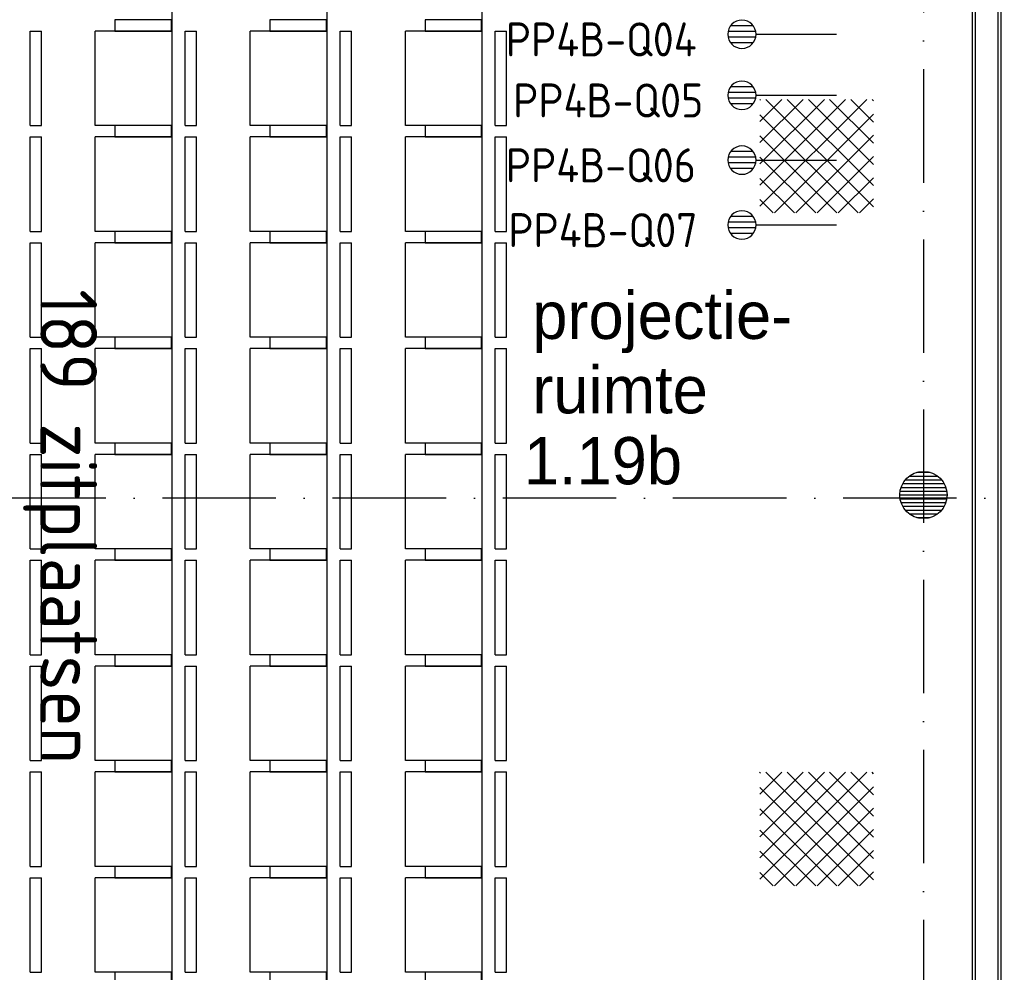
# Model space of a CAD drawing. Header units: millimetres. Extents: x 84333 to 240712, y -2244 to 84291.
# Tile 47 of 74: x 168438 to 173646, y 55271 to 60311. Entities that reach past the tile are written whole.
import ezdxf
from ezdxf.enums import TextEntityAlignment as Align

# ---------------------------------------------------------------- set-up
doc = ezdxf.new("R2010")
doc.units = ezdxf.units.MM
doc.header["$LTSCALE"] = 100
doc.linetypes.add('DASHDOT', pattern=[9, 6, -1.5, 0, -1.5])
doc.layers.get('0').update_dxf_attribs({"linetype": 'CONTINUOUS'})
for name, color, linetype in [('AFDELING', 4, 'CONTINUOUS'), ('AL$7----_STRAMIEN', 1, 'DASHDOT'), ('AL22----_BINNENWAND', 7, 'CONTINUOUS'), ('AL28----_KONSTRUKTIE', 3, 'CONTINUOUS'), ('AL32----_BINNENKOZ', 7, 'CONTINUOUS'), ('ALXAA---_GEWBETON', 12, 'CONTINUOUS'), ('BL$4----', 7, 'CONTINUOUS'), ('BOUW', 8, 'CONTINUOUS'), ('EB6441--_ATTRIB', 2, 'CONTINUOUS'), ('EL6441--_DATACOM', 3, 'CONTINUOUS')]:
    doc.layers.add(name, color=color, linetype=linetype)
doc.styles.add('1_8', font='ISO', dxfattribs={"height": 1.8})
doc.styles.add('BURO-025', font='BUROFONT.shx', dxfattribs={"height": 250})
doc.styles.get("Standard").update_dxf_attribs({"font": 'iso.shx'})
doc.styles.add('TECHNIC', font='technic_.ttf')

# ---------------------------------------------------------------- blocks, each defined once
blk = doc.blocks.new('ES4X2')
for p, q in [((-0.15, 1.265), (-0.15, 2.735)), ((0.15, 1.265), (0.15, 2.735)), ((-0.45, 1.4), (-0.45, 2.6)), ((0.45, 1.4), (0.45, 2.6)), ((0, 1.25), (0, -3))]:
    blk.add_line(p, q)
blk.add_circle((0, 2), 0.75)
at = {"style": '1_8', "flags": 8}
for tag, p in [('NUMMER', (1.25, 3.5)), ('CODE', (-1.25, 3.5))]:
    blk.add_attdef(tag, text='', height=1.8, rotation=90, dxfattribs=at).set_placement(p, align=Align.MIDDLE_LEFT)
blk.add_attdef('M_CODE', text='', height=1.8, dxfattribs=at).set_placement((0, 0), align=Align.MIDDLE_CENTER)
blk = doc.blocks.new('A$C13e6995e')
at = {"layer": 'AL32----_BINNENKOZ'}
h = blk.add_hatch(dxfattribs=at)
h.set_pattern_fill('NET', color=8, scale=25, angle=45, style=0)
h.set_pattern_definition([(45, (100247.96, 36498.49), (-56.1266, 56.1266), []), (135, (100247.96, 36498.49), (-56.1266, -56.1266), [])])
h.paths.add_polyline_path([(88020, 61533.7), (88620, 61533.7), (88620, 62133.7), (88020, 62133.7)])
h = blk.add_hatch(dxfattribs=at)
h.set_pattern_fill('NET', color=8, scale=25, angle=45, style=0)
h.set_pattern_definition([(45, (100247.96, 32938.49), (-56.1266, 56.1266), []), (135, (100247.96, 32938.49), (-56.1266, -56.1266), [])])
h.paths.add_polyline_path([(88020, 57973.7), (88620, 57973.7), (88620, 58573.7), (88020, 58573.7)])
at = {"layer": 'ALXAA---_GEWBETON'}
h = blk.add_hatch(dxfattribs=at)
h.set_pattern_fill('GEWPBET', color=8, scale=100, style=0)
h.set_pattern_definition([(8e-14, (-61415.227, 26496.753), (-3e-14, 20), [])])
edge = h.paths.add_edge_path()
edge.add_arc((88884.9, 60041), 125, 0, 360)
at = {"layer": 'AL$7----_STRAMIEN', "color": 1}
blk.add_line((90860.3, 60023.5), (54905.6, 60023.5), dxfattribs=at)
blk.add_lwpolyline([(88884.9, 79395.1), (88884.9, 40820)], dxfattribs=at)
at = {"layer": 'AL22----_BINNENWAND', "color": 8}
for p, q in [((89144.9, 57320), (89144.8, 68129)), ((89294.8, 68129), (89294.9, 57320))]:
    blk.add_line(p, q, dxfattribs=at)
at = {"layer": 'AL22----_BINNENWAND', "color": 8, "linetype": 'Continuous'}
for p, q in [((89159.9, 57320), (89159.8, 68129)), ((89279.9, 57320), (89279.8, 68129))]:
    blk.add_line(p, q, dxfattribs=at)
at = {"layer": 'AL28----_KONSTRUKTIE', "color": 8}
blk.add_circle((88884.9, 60041), 125, dxfattribs=at)
at = {"layer": 'AL32----_BINNENKOZ', "color": 8}
for p, q in [((84909.7, 65455), (84909.7, 54095)), ((85729.7, 65455), (85729.7, 54095)), ((86549.7, 65455), (86549.7, 54095)), ((84160.4, 61995.6), (84160.4, 62495.6)), ((84160.4, 62495.6), (84219.8, 62495.6)), ((84219.8, 61995.6), (84219.8, 62495.6)), ((84504.6, 61995.6), (84504.6, 62495.6)), ((84909.7, 62495.6), (84504.6, 62495.6)), ((84909.7, 62495.6), (84909.7, 61995.6)), ((84980.4, 61995.6), (84980.4, 62495.6)), ((84980.4, 62495.6), (85039.8, 62495.6)), ((85039.8, 61995.6), (85039.8, 62495.6)), ((85324.6, 61995.6), (85324.6, 62495.6)), ((85729.7, 62495.6), (85324.6, 62495.6)), ((85729.7, 62495.6), (85729.7, 61995.6)), ((85800.4, 61995.6), (85800.4, 62495.6)), ((85800.4, 62495.6), (85859.8, 62495.6)), ((85859.8, 61995.6), (85859.8, 62495.6)), ((86144.6, 61995.6), (86144.6, 62495.6)), ((86549.7, 62495.6), (86144.6, 62495.6)), ((86549.7, 62495.6), (86549.7, 61995.6)), ((86620.4, 61995.6), (86620.4, 62495.6)), ((86620.4, 62495.6), (86679.8, 62495.6)), ((86679.8, 61995.6), (86679.8, 62495.6)), ((84160.4, 61995.6), (84219.8, 61995.6)), ((84909.7, 61995.6), (84504.6, 61995.6)), ((84980.4, 61995.6), (85039.8, 61995.6)), ((85729.7, 61995.6), (85324.6, 61995.6)), ((85800.4, 61995.6), (85859.8, 61995.6)), ((86549.7, 61995.6), (86144.6, 61995.6)), ((86620.4, 61995.6), (86679.8, 61995.6)), ((84160.4, 61435.6), (84160.4, 61935.6)), ((84160.4, 61935.6), (84219.8, 61935.6)), ((84219.8, 61435.6), (84219.8, 61935.6)), ((84504.6, 61435.6), (84504.6, 61935.6)), ((84909.7, 61935.6), (84504.6, 61935.6)), ((84909.7, 61935.6), (84909.7, 61435.6)), ((84980.4, 61435.6), (84980.4, 61935.6)), ((84980.4, 61935.6), (85039.8, 61935.6)), ((85039.8, 61435.6), (85039.8, 61935.6)), ((85324.6, 61435.6), (85324.6, 61935.6)), ((85729.7, 61935.6), (85324.6, 61935.6)), ((85729.7, 61935.6), (85729.7, 61435.6)), ((85800.4, 61435.6), (85800.4, 61935.6)), ((85800.4, 61935.6), (85859.8, 61935.6)), ((85859.8, 61435.6), (85859.8, 61935.6)), ((86144.6, 61435.6), (86144.6, 61935.6)), ((86549.7, 61935.6), (86144.6, 61935.6)), ((86549.7, 61935.6), (86549.7, 61435.6)), ((86620.4, 61435.6), (86620.4, 61935.6)), ((86620.4, 61935.6), (86679.8, 61935.6)), ((86679.8, 61435.6), (86679.8, 61935.6)), ((84160.4, 61435.6), (84219.8, 61435.6)), ((84909.7, 61435.6), (84504.6, 61435.6)), ((84980.4, 61435.6), (85039.8, 61435.6)), ((85729.7, 61435.6), (85324.6, 61435.6)), ((85800.4, 61435.6), (85859.8, 61435.6)), ((86549.7, 61435.6), (86144.6, 61435.6)), ((86620.4, 61435.6), (86679.8, 61435.6)), ((84160.4, 60875.6), (84160.4, 61375.6)), ((84160.4, 61375.6), (84219.8, 61375.6)), ((84219.8, 60875.6), (84219.8, 61375.6)), ((84504.6, 60875.6), (84504.6, 61375.6)), ((84909.7, 61375.6), (84504.6, 61375.6)), ((84909.7, 61375.6), (84909.7, 60875.6)), ((84980.4, 60875.6), (84980.4, 61375.6)), ((84980.4, 61375.6), (85039.8, 61375.6)), ((85039.8, 60875.6), (85039.8, 61375.6)), ((85324.6, 60875.6), (85324.6, 61375.6)), ((85729.7, 61375.6), (85324.6, 61375.6)), ((85729.7, 61375.6), (85729.7, 60875.6)), ((85800.4, 60875.6), (85800.4, 61375.6)), ((85800.4, 61375.6), (85859.8, 61375.6)), ((85859.8, 60875.6), (85859.8, 61375.6)), ((86144.6, 60875.6), (86144.6, 61375.6)), ((86549.7, 61375.6), (86144.6, 61375.6)), ((86549.7, 61375.6), (86549.7, 60875.6)), ((86620.4, 60875.6), (86620.4, 61375.6)), ((86620.4, 61375.6), (86679.8, 61375.6)), ((86679.8, 60875.6), (86679.8, 61375.6)), ((84160.4, 60875.6), (84219.8, 60875.6)), ((84909.7, 60875.6), (84504.6, 60875.6)), ((84980.4, 60875.6), (85039.8, 60875.6)), ((85729.7, 60875.6), (85324.6, 60875.6)), ((85800.4, 60875.6), (85859.8, 60875.6)), ((86549.7, 60875.6), (86144.6, 60875.6)), ((86620.4, 60875.6), (86679.8, 60875.6)), ((84160.4, 60315.6), (84160.4, 60815.6)), ((84160.4, 60815.6), (84219.8, 60815.6)), ((84219.8, 60315.6), (84219.8, 60815.6)), ((84504.6, 60315.6), (84504.6, 60815.6)), ((84909.7, 60815.6), (84504.6, 60815.6)), ((84909.7, 60815.6), (84909.7, 60315.6)), ((84980.4, 60315.6), (84980.4, 60815.6)), ((84980.4, 60815.6), (85039.8, 60815.6)), ((85039.8, 60315.6), (85039.8, 60815.6)), ((85324.6, 60315.6), (85324.6, 60815.6)), ((85729.7, 60815.6), (85324.6, 60815.6)), ((85729.7, 60815.6), (85729.7, 60315.6)), ((85800.4, 60315.6), (85800.4, 60815.6)), ((85800.4, 60815.6), (85859.8, 60815.6)), ((85859.8, 60315.6), (85859.8, 60815.6)), ((86144.6, 60315.6), (86144.6, 60815.6)), ((86549.7, 60815.6), (86144.6, 60815.6)), ((86549.7, 60815.6), (86549.7, 60315.6)), ((86620.4, 60315.6), (86620.4, 60815.6)), ((86620.4, 60815.6), (86679.8, 60815.6)), ((86679.8, 60315.6), (86679.8, 60815.6)), ((84160.4, 60315.6), (84219.8, 60315.6)), ((84909.7, 60315.6), (84504.6, 60315.6)), ((84980.4, 60315.6), (85039.8, 60315.6)), ((85729.7, 60315.6), (85324.6, 60315.6)), ((85800.4, 60315.6), (85859.8, 60315.6)), ((86549.7, 60315.6), (86144.6, 60315.6)), ((86620.4, 60315.6), (86679.8, 60315.6)), ((84160.4, 59755.6), (84160.4, 60255.6)), ((84160.4, 60255.6), (84219.8, 60255.6)), ((84219.8, 59755.6), (84219.8, 60255.6)), ((84504.6, 59755.6), (84504.6, 60255.6)), ((84909.7, 60255.6), (84504.6, 60255.6)), ((84909.7, 60255.6), (84909.7, 59755.6)), ((84980.4, 59755.6), (84980.4, 60255.6)), ((84980.4, 60255.6), (85039.8, 60255.6)), ((85039.8, 59755.6), (85039.8, 60255.6)), ((85324.6, 59755.6), (85324.6, 60255.6)), ((85729.7, 60255.6), (85324.6, 60255.6)), ((85729.7, 60255.6), (85729.7, 59755.6)), ((85800.4, 59755.6), (85800.4, 60255.6)), ((85800.4, 60255.6), (85859.8, 60255.6)), ((85859.8, 59755.6), (85859.8, 60255.6)), ((86144.6, 59755.6), (86144.6, 60255.6)), ((86549.7, 60255.6), (86144.6, 60255.6)), ((86549.7, 60255.6), (86549.7, 59755.6)), ((86620.4, 59755.6), (86620.4, 60255.6)), ((86620.4, 60255.6), (86679.8, 60255.6)), ((86679.8, 59755.6), (86679.8, 60255.6)), ((84160.4, 59755.6), (84219.8, 59755.6)), ((84909.7, 59755.6), (84504.6, 59755.6)), ((84980.4, 59755.6), (85039.8, 59755.6)), ((85729.7, 59755.6), (85324.6, 59755.6)), ((85800.4, 59755.6), (85859.8, 59755.6)), ((86549.7, 59755.6), (86144.6, 59755.6)), ((86620.4, 59755.6), (86679.8, 59755.6)), ((84160.4, 59195.6), (84160.4, 59695.6)), ((84160.4, 59695.6), (84219.8, 59695.6)), ((84219.8, 59195.6), (84219.8, 59695.6)), ((84504.6, 59195.6), (84504.6, 59695.6)), ((84909.7, 59695.6), (84504.6, 59695.6)), ((84909.7, 59695.6), (84909.7, 59195.6)), ((84980.4, 59195.6), (84980.4, 59695.6)), ((84980.4, 59695.6), (85039.8, 59695.6)), ((85039.8, 59195.6), (85039.8, 59695.6)), ((85324.6, 59195.6), (85324.6, 59695.6)), ((85729.7, 59695.6), (85324.6, 59695.6)), ((85729.7, 59695.6), (85729.7, 59195.6)), ((85800.4, 59195.6), (85800.4, 59695.6)), ((85800.4, 59695.6), (85859.8, 59695.6)), ((85859.8, 59195.6), (85859.8, 59695.6)), ((86144.6, 59195.6), (86144.6, 59695.6)), ((86549.7, 59695.6), (86144.6, 59695.6)), ((86549.7, 59695.6), (86549.7, 59195.6)), ((86620.4, 59195.6), (86620.4, 59695.6)), ((86620.4, 59695.6), (86679.8, 59695.6)), ((86679.8, 59195.6), (86679.8, 59695.6)), ((84160.4, 59195.6), (84219.8, 59195.6)), ((84909.7, 59195.6), (84504.6, 59195.6)), ((84980.4, 59195.6), (85039.8, 59195.6)), ((85729.7, 59195.6), (85324.6, 59195.6)), ((85800.4, 59195.6), (85859.8, 59195.6)), ((86549.7, 59195.6), (86144.6, 59195.6)), ((86620.4, 59195.6), (86679.8, 59195.6)), ((84160.4, 58635.6), (84160.4, 59135.6)), ((84160.4, 59135.6), (84219.8, 59135.6)), ((84219.8, 58635.6), (84219.8, 59135.6)), ((84504.6, 58635.6), (84504.6, 59135.6)), ((84909.7, 59135.6), (84504.6, 59135.6)), ((84909.7, 59135.6), (84909.7, 58635.6)), ((84980.4, 58635.6), (84980.4, 59135.6)), ((84980.4, 59135.6), (85039.8, 59135.6)), ((85039.8, 58635.6), (85039.8, 59135.6)), ((85324.6, 58635.6), (85324.6, 59135.6)), ((85729.7, 59135.6), (85324.6, 59135.6)), ((85729.7, 59135.6), (85729.7, 58635.6)), ((85800.4, 58635.6), (85800.4, 59135.6)), ((85800.4, 59135.6), (85859.8, 59135.6)), ((85859.8, 58635.6), (85859.8, 59135.6)), ((86144.6, 58635.6), (86144.6, 59135.6)), ((86549.7, 59135.6), (86144.6, 59135.6)), ((86549.7, 59135.6), (86549.7, 58635.6)), ((86620.4, 58635.6), (86620.4, 59135.6)), ((86620.4, 59135.6), (86679.8, 59135.6)), ((86679.8, 58635.6), (86679.8, 59135.6)), ((84160.4, 58635.6), (84219.8, 58635.6)), ((84909.7, 58635.6), (84504.6, 58635.6)), ((84980.4, 58635.6), (85039.8, 58635.6)), ((85729.7, 58635.6), (85324.6, 58635.6)), ((85800.4, 58635.6), (85859.8, 58635.6)), ((86549.7, 58635.6), (86144.6, 58635.6)), ((86620.4, 58635.6), (86679.8, 58635.6)), ((84160.4, 58075.6), (84160.4, 58575.6)), ((84160.4, 58575.6), (84219.8, 58575.6)), ((84219.8, 58075.6), (84219.8, 58575.6)), ((84504.6, 58075.6), (84504.6, 58575.6)), ((84909.7, 58575.6), (84504.6, 58575.6)), ((84909.7, 58575.6), (84909.7, 58075.6)), ((84980.4, 58075.6), (84980.4, 58575.6)), ((84980.4, 58575.6), (85039.8, 58575.6)), ((85039.8, 58075.6), (85039.8, 58575.6)), ((85324.6, 58075.6), (85324.6, 58575.6)), ((85729.7, 58575.6), (85324.6, 58575.6)), ((85729.7, 58575.6), (85729.7, 58075.6)), ((85800.4, 58075.6), (85800.4, 58575.6)), ((85800.4, 58575.6), (85859.8, 58575.6)), ((85859.8, 58075.6), (85859.8, 58575.6)), ((86144.6, 58075.6), (86144.6, 58575.6)), ((86549.7, 58575.6), (86144.6, 58575.6)), ((86549.7, 58575.6), (86549.7, 58075.6)), ((86620.4, 58075.6), (86620.4, 58575.6)), ((86620.4, 58575.6), (86679.8, 58575.6)), ((86679.8, 58075.6), (86679.8, 58575.6)), ((84160.4, 58075.6), (84219.8, 58075.6)), ((84909.7, 58075.6), (84504.6, 58075.6)), ((84980.4, 58075.6), (85039.8, 58075.6)), ((85729.7, 58075.6), (85324.6, 58075.6)), ((85800.4, 58075.6), (85859.8, 58075.6)), ((86549.7, 58075.6), (86144.6, 58075.6)), ((86620.4, 58075.6), (86679.8, 58075.6)), ((84160.4, 57515.6), (84160.4, 58015.6)), ((84160.4, 58015.6), (84219.8, 58015.6)), ((84219.8, 57515.6), (84219.8, 58015.6)), ((84504.6, 57515.6), (84504.6, 58015.6)), ((84909.7, 58015.6), (84504.6, 58015.6)), ((84909.7, 58015.6), (84909.7, 57515.6)), ((84980.4, 57515.6), (84980.4, 58015.6)), ((84980.4, 58015.6), (85039.8, 58015.6)), ((85039.8, 57515.6), (85039.8, 58015.6)), ((85324.6, 57515.6), (85324.6, 58015.6)), ((85729.7, 58015.6), (85324.6, 58015.6)), ((85729.7, 58015.6), (85729.7, 57515.6)), ((85800.4, 57515.6), (85800.4, 58015.6)), ((85800.4, 58015.6), (85859.8, 58015.6)), ((85859.8, 57515.6), (85859.8, 58015.6)), ((86144.6, 57515.6), (86144.6, 58015.6)), ((86549.7, 58015.6), (86144.6, 58015.6)), ((86549.7, 58015.6), (86549.7, 57515.6)), ((86620.4, 57515.6), (86620.4, 58015.6)), ((86620.4, 58015.6), (86679.8, 58015.6)), ((86679.8, 57515.6), (86679.8, 58015.6)), ((84160.4, 57515.6), (84219.8, 57515.6)), ((84909.7, 57515.6), (84504.6, 57515.6)), ((84980.4, 57515.6), (85039.8, 57515.6)), ((85729.7, 57515.6), (85324.6, 57515.6)), ((85800.4, 57515.6), (85859.8, 57515.6)), ((86549.7, 57515.6), (86144.6, 57515.6)), ((86620.4, 57515.6), (86679.8, 57515.6))]:
    blk.add_line(p, q, dxfattribs=at)
for points in [[(84608.6, 62495.6), (84907.5, 62495.6), (84907.5, 62555.6), (84608.6, 62555.6)], [(84608.6, 62495.6), (84907.5, 62495.6), (84907.5, 62555.6), (84608.6, 62555.6)], [(85428.6, 62495.6), (85727.5, 62495.6), (85727.5, 62555.6), (85428.6, 62555.6)], [(85428.6, 62495.6), (85727.5, 62495.6), (85727.5, 62555.6), (85428.6, 62555.6)], [(86248.6, 62495.6), (86547.5, 62495.6), (86547.5, 62555.6), (86248.6, 62555.6)], [(86248.6, 62495.6), (86547.5, 62495.6), (86547.5, 62555.6), (86248.6, 62555.6)], [(84608.6, 61935.6), (84907.5, 61935.6), (84907.5, 61995.6), (84608.6, 61995.6)], [(84608.6, 61935.6), (84907.5, 61935.6), (84907.5, 61995.6), (84608.6, 61995.6)], [(85428.6, 61935.6), (85727.5, 61935.6), (85727.5, 61995.6), (85428.6, 61995.6)], [(85428.6, 61935.6), (85727.5, 61935.6), (85727.5, 61995.6), (85428.6, 61995.6)], [(86248.6, 61935.6), (86547.5, 61935.6), (86547.5, 61995.6), (86248.6, 61995.6)], [(86248.6, 61935.6), (86547.5, 61935.6), (86547.5, 61995.6), (86248.6, 61995.6)], [(84608.6, 61375.6), (84907.5, 61375.6), (84907.5, 61435.6), (84608.6, 61435.6)], [(84608.6, 61375.6), (84907.5, 61375.6), (84907.5, 61435.6), (84608.6, 61435.6)], [(85428.6, 61375.6), (85727.5, 61375.6), (85727.5, 61435.6), (85428.6, 61435.6)], [(85428.6, 61375.6), (85727.5, 61375.6), (85727.5, 61435.6), (85428.6, 61435.6)], [(86248.6, 61375.6), (86547.5, 61375.6), (86547.5, 61435.6), (86248.6, 61435.6)], [(86248.6, 61375.6), (86547.5, 61375.6), (86547.5, 61435.6), (86248.6, 61435.6)], [(84608.6, 60815.6), (84907.5, 60815.6), (84907.5, 60875.6), (84608.6, 60875.6)], [(84608.6, 60815.6), (84907.5, 60815.6), (84907.5, 60875.6), (84608.6, 60875.6)], [(85428.6, 60815.6), (85727.5, 60815.6), (85727.5, 60875.6), (85428.6, 60875.6)], [(85428.6, 60815.6), (85727.5, 60815.6), (85727.5, 60875.6), (85428.6, 60875.6)], [(86248.6, 60815.6), (86547.5, 60815.6), (86547.5, 60875.6), (86248.6, 60875.6)], [(86248.6, 60815.6), (86547.5, 60815.6), (86547.5, 60875.6), (86248.6, 60875.6)], [(84608.6, 60255.6), (84907.5, 60255.6), (84907.5, 60315.6), (84608.6, 60315.6)], [(84608.6, 60255.6), (84907.5, 60255.6), (84907.5, 60315.6), (84608.6, 60315.6)], [(85428.6, 60255.6), (85727.5, 60255.6), (85727.5, 60315.6), (85428.6, 60315.6)], [(85428.6, 60255.6), (85727.5, 60255.6), (85727.5, 60315.6), (85428.6, 60315.6)], [(86248.6, 60255.6), (86547.5, 60255.6), (86547.5, 60315.6), (86248.6, 60315.6)], [(86248.6, 60255.6), (86547.5, 60255.6), (86547.5, 60315.6), (86248.6, 60315.6)], [(84608.6, 59695.6), (84907.5, 59695.6), (84907.5, 59755.6), (84608.6, 59755.6)], [(84608.6, 59695.6), (84907.5, 59695.6), (84907.5, 59755.6), (84608.6, 59755.6)], [(85428.6, 59695.6), (85727.5, 59695.6), (85727.5, 59755.6), (85428.6, 59755.6)], [(85428.6, 59695.6), (85727.5, 59695.6), (85727.5, 59755.6), (85428.6, 59755.6)], [(86248.6, 59695.6), (86547.5, 59695.6), (86547.5, 59755.6), (86248.6, 59755.6)], [(86248.6, 59695.6), (86547.5, 59695.6), (86547.5, 59755.6), (86248.6, 59755.6)], [(84608.6, 59135.6), (84907.5, 59135.6), (84907.5, 59195.6), (84608.6, 59195.6)], [(84608.6, 59135.6), (84907.5, 59135.6), (84907.5, 59195.6), (84608.6, 59195.6)], [(85428.6, 59135.6), (85727.5, 59135.6), (85727.5, 59195.6), (85428.6, 59195.6)], [(85428.6, 59135.6), (85727.5, 59135.6), (85727.5, 59195.6), (85428.6, 59195.6)], [(86248.6, 59135.6), (86547.5, 59135.6), (86547.5, 59195.6), (86248.6, 59195.6)], [(86248.6, 59135.6), (86547.5, 59135.6), (86547.5, 59195.6), (86248.6, 59195.6)], [(84608.6, 58575.6), (84907.5, 58575.6), (84907.5, 58635.6), (84608.6, 58635.6)], [(84608.6, 58575.6), (84907.5, 58575.6), (84907.5, 58635.6), (84608.6, 58635.6)], [(85428.6, 58575.6), (85727.5, 58575.6), (85727.5, 58635.6), (85428.6, 58635.6)], [(85428.6, 58575.6), (85727.5, 58575.6), (85727.5, 58635.6), (85428.6, 58635.6)], [(86248.6, 58575.6), (86547.5, 58575.6), (86547.5, 58635.6), (86248.6, 58635.6)], [(86248.6, 58575.6), (86547.5, 58575.6), (86547.5, 58635.6), (86248.6, 58635.6)], [(84608.6, 58015.6), (84907.5, 58015.6), (84907.5, 58075.6), (84608.6, 58075.6)], [(84608.6, 58015.6), (84907.5, 58015.6), (84907.5, 58075.6), (84608.6, 58075.6)], [(85428.6, 58015.6), (85727.5, 58015.6), (85727.5, 58075.6), (85428.6, 58075.6)], [(85428.6, 58015.6), (85727.5, 58015.6), (85727.5, 58075.6), (85428.6, 58075.6)], [(86248.6, 58015.6), (86547.5, 58015.6), (86547.5, 58075.6), (86248.6, 58075.6)], [(86248.6, 58015.6), (86547.5, 58015.6), (86547.5, 58075.6), (86248.6, 58075.6)], [(84608.6, 57455.6), (84907.5, 57455.6), (84907.5, 57515.6), (84608.6, 57515.6)], [(85428.6, 57455.6), (85727.5, 57455.6), (85727.5, 57515.6), (85428.6, 57515.6)], [(86248.6, 57455.6), (86547.5, 57455.6), (86547.5, 57515.6), (86248.6, 57515.6)]]:
    blk.add_lwpolyline(points, close=True, dxfattribs=at)
at = {"layer": 'AFDELING', "color": 8, "style": 'TECHNIC'}
for p in [(92219.2, 54467.7), (58038, 41625.4), (88107.6, 41443.8)]:
    blk.add_attdef('VIDE', text='', height=500, dxfattribs=at).set_placement(p, align=Align.CENTER)
blk.add_attdef('VIDE', text='', height=500, rotation=90, dxfattribs=at).set_placement((75128.7, 25766.1), align=Align.CENTER)
at = {"layer": 'BL$4----', "color": 8}
blk.add_text('189 zitplaatsen', height=300, rotation=270, dxfattribs=at).set_placement((84213.5, 61129.3))
at = {"layer": 'BOUW', "style": 'BURO-025'}
for s, p in [('projectie-', (86816, 60866.7)), ('ruimte', (86816, 60472.9)), ('1.19b', (86771.2, 60097.3))]:
    blk.add_text(s, height=250, dxfattribs=at).set_placement(p)

msp = doc.modelspace()

# ---------------------------------------------------------------- block references
at = {"layer": 'EL6441--_DATACOM'}
msp.add_blockref('A$C13e6995e', (84333, -2244.2), dxfattribs=at)
ref = msp.add_blockref('ES4X2', (172457.6, 60234.3), dxfattribs=dict(at, xscale=-100, yscale=100, zscale=100, rotation=89.9997926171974))
ref.add_attrib('CODE', 'PP4B-Q04', dxfattribs={"layer": 'EB6441--_ATTRIB', "color": 1, "height": 180, "rotation": 359.9996, "style": '1_8', "flags": 8}).set_placement((171009.3, 60207), align=Align.MIDDLE_LEFT)
ref = msp.add_blockref('ES4X2', (172457.6, 59911.4), dxfattribs=dict(at, xscale=-100, yscale=100, zscale=100, rotation=89.9997926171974))
ref.add_attrib('CODE', 'PP4B-Q05', dxfattribs={"layer": 'EB6441--_ATTRIB', "color": 1, "height": 180, "rotation": 359.9996, "style": '1_8', "flags": 8}).set_placement((171047.9, 59884), align=Align.MIDDLE_LEFT)
ref = msp.add_blockref('ES4X2', (172457.6, 59568.3), dxfattribs=dict(at, xscale=-100, yscale=100, zscale=100, rotation=89.9997926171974))
ref.add_attrib('CODE', 'PP4B-Q06', dxfattribs={"layer": 'EB6441--_ATTRIB', "color": 1, "height": 180, "rotation": 359.9996, "style": '1_8', "flags": 8}).set_placement((171009.3, 59540.9), align=Align.MIDDLE_LEFT)
ref = msp.add_blockref('ES4X2', (172457.6, 59225.2), dxfattribs=dict(at, xscale=-100, yscale=100, zscale=100, rotation=89.9997926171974))
ref.add_attrib('CODE', 'PP4B-Q07', dxfattribs={"layer": 'EB6441--_ATTRIB', "color": 1, "height": 180, "rotation": 359.9996, "style": '1_8', "flags": 8}).set_placement((171022.2, 59197.8), align=Align.MIDDLE_LEFT)

doc.saveas('drawing.dxf')
